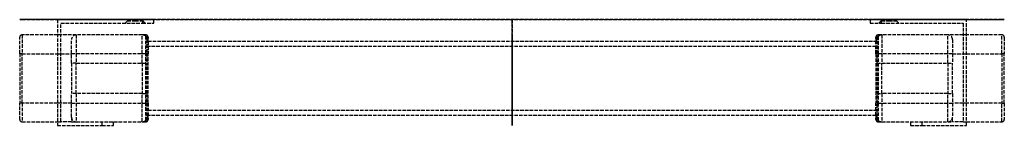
# Model space of a CAD drawing. Header units: millimetres. Extents: x -209 to 209, y -45 to 0.
import ezdxf

# ---------------------------------------------------------------- set-up
doc = ezdxf.new("R2010")
doc.units = ezdxf.units.MM
doc.header["$LTSCALE"] = 10
doc.linetypes.add('ALLCAD_Strich', pattern=[0.2, 0.15, -0.05])
for name, color, linetype in [('BESCH_KONT_sich_schn_ansi_2d', 40, 'Continuous'), ('BESCH_KONT_sich_schn_grun_2d', 10, 'Continuous'), ('BESCH_KONT_sich_schn_seit_2d', 160, 'Continuous')]:
    doc.layers.add(name, color=color, linetype=linetype)

msp = doc.modelspace()

# ---------------------------------------------------------------- linework, layer by layer
at = {"layer": 'BESCH_KONT_sich_schn_ansi_2d', "linetype": 'ALLCAD_Strich'}
for p, q in [((-208, 0, -172), (-209, 0, -172)), ((-209, 0, -172), (-209, 0, -165)), ((-208, 0, -186), (-209, 0, -186)), ((-209, 0, -172), (-209, 0, -186)), ((-209, 0, -193), (-209, 0, -186)), ((-208, 0, -164), (-208, 0, -172)), ((-208, 0, -186), (-208, 0, -172)), ((-208, 0, -186), (-208, 0, -194)), ((-208, 0, -194), (-155.5, 0, -194)), ((-155.5, 0, -186), (-208, 0, -186)), ((-208, 0, -172), (-185, 0, -172)), ((-187, 0, -164), (-208, 0, -164)), ((-193, 0, 100), (-174.06, 0, 100)), ((-193, 0, -150), (-193, 0, 100)), ((-174.06, 0, -150), (-193, 0, -150)), ((-191.5, 0, -150), (-191.5, 0, 100)), ((-187, 0, -150), (-187, 0, -166.71)), ((-187, 0, 284), (-187, 0, 100)), ((-187, 0, 284), (-187, 0, 294)), ((-185, 0, 284), (-187, 0, 284)), ((-187, 0, 100), (-187, 0, -150)), ((-185, 0, -172), (-185, 0, -150)), ((-185, 0, 296), (-185, 0, 284)), ((-185, 0, 100), (-185, 0, 284)), ((-185, 0, 284), (-157, 0, 284)), ((-157, 0, 296), (-185, 0, 296)), ((-185, 0, 100), (-185, 0, -150)), ((-169.18, 0, -145.12), (-174.06, 0, -150)), ((-174.06, 0, 100), (-169.18, 0, 95.12)), ((-174.06, 0, 100), (-156.88, 0, 100)), ((-156.88, 0, -150), (-174.06, 0, -150)), ((-169.18, 0, -145.12), (-169.18, 0, 95.12)), ((-157, 0, 284), (-155, 0, 284)), ((-157, 0, 284), (-157, 0, -169.31)), ((-157, 0, 284), (-157, 0, 296)), ((-157, 0, -169.31), (-155.5, 0, -169.31)), ((-156.88, 0, 100), (-152, 0, 95.12)), ((-155, 0, -148.12), (-156.88, 0, -150)), ((-155.5, 0, -186), (-154.5, 0, -186)), ((-155.5, 0, -194), (-155.5, 0, -186)), ((-155.5, 0, -169.31), (-154.5, 0, -169.31)), ((-155.5, 0, -169.31), (-155.5, 0, -186)), ((-155.5, 0, -169.31), (-155.5, 0, -166.09)), ((-155, 0, 277), (155, 0, 277)), ((155, 0, 2), (-155, 0, 2)), ((155, 0, 279), (-155, 0, 279)), ((-155, 0), (155, 0)), ((-155, 0, -164.02), (-155, 0, 284)), ((-155, 0, 294), (-155, 0, 284)), ((-152, 0, -145.12), (-155, 0, -148.12)), ((-154.5, 0, -186), (-154.5, 0, -193)), ((-154.5, 0, -186), (-154.5, 0, -169.31)), ((-154.5, 0, -166.5), (-154.5, 0, -169.31)), ((-154.5, 0, -162.18), (-154.5, 0, -164.59)), ((-152, 0, -145.12), (-152, 0)), ((-152, 0), (-152, 0, 95.12)), ((-0.01, 0, 2), (-0.01, 0, 2)), ((-0.01, 0, 2.01), (-0.01, 0, 2.01)), ((-0.01, 0, 2), (-0.01, 0, 2.01)), ((-0.01, 0, 2), (-0.01, 0, 2)), ((-0.01, 0, 2.01), (-0.01, 0, 2)), ((-0.01, 0, 2.01), (-0.01, 0, 2.01)), ((-0.01, 0, 2.01), (-0.01, 0, 2)), ((0, 0, 2), (0, 0, 2.01)), ((0, 0, 2), (0, 0, 2.01)), ((0, 0, 2.01), (0, 0, 2.01)), ((0, 0, 2.01), (0, 0, 2)), ((0, 0, 2.01), (0, 0, 2.01)), ((0, 0, 2), (0, 0, 2)), ((0, 0, 2), (0, 0, 2.01)), ((0, 0, 2), (0, 0, 2)), ((0, 0, 2), (0, 0, 2)), ((0, 0, 2), (0, 0, 2)), ((0, 0, 2.01), (0, 0, 2.01)), ((0, 0, 2.01), (0, 0, 2.01)), ((0.01, 0, 2), (0.01, 0, 2)), ((0.01, 0, 2.01), (0.01, 0, 2.01)), ((0.01, 0, 2), (0.01, 0, 2)), ((0.01, 0, 2.01), (0.01, 0, 2)), ((0.01, 0, 2.01), (0.01, 0, 2.01)), ((0.01, 0, 2.01), (0.01, 0, 2)), ((0.01, 0, 2), (0.01, 0, 2.01)), ((152, 0, -145.12), (152, 0)), ((155, 0, -148.12), (152, 0, -145.12)), ((152, 0, 95.12), (156.88, 0, 100)), ((152, 0), (152, 0, 95.12)), ((154.5, 0, -169.31), (154.5, 0, -166.5)), ((155.5, 0, -169.31), (154.5, 0, -169.31)), ((155.5, 0, -186), (154.5, 0, -186)), ((154.5, 0, -169.31), (154.5, 0, -186)), ((154.5, 0, -193), (154.5, 0, -186)), ((154.5, 0, -164.59), (154.5, 0, -162.18)), ((155, 0, 284), (157, 0, 284)), ((155, 0, 284), (155, 0, -164.02)), ((155, 0, 284), (155, 0, 294)), ((156.88, 0, -150), (155, 0, -148.12)), ((155.5, 0, -169.31), (157, 0, -169.31)), ((155.5, 0, -186), (155.5, 0, -169.31)), ((208, 0, -186), (155.5, 0, -186)), ((155.5, 0, -166.09), (155.5, 0, -169.31)), ((155.5, 0, -186), (155.5, 0, -194)), ((155.5, 0, -194), (208, 0, -194)), ((156.88, 0, 100), (174.06, 0, 100)), ((156.88, 0, -150), (174.06, 0, -150)), ((157, 0, 284), (185, 0, 284)), ((157, 0, -169.31), (157, 0, 284)), ((157, 0, 296), (157, 0, 284)), ((185, 0, 296), (157, 0, 296)), ((174.06, 0, -150), (169.18, 0, -145.12)), ((169.18, 0, -145.12), (169.18, 0, 95.12)), ((169.18, 0, 95.12), (174.06, 0, 100)), ((174.06, 0, -150), (193, 0, -150)), ((174.06, 0, 100), (193, 0, 100)), ((185, 0, -172), (208, 0, -172)), ((185, 0, -150), (185, 0, -172)), ((185, 0, 284), (185, 0, 100)), ((185, 0, 284), (187, 0, 284)), ((185, 0, 284), (185, 0, 296)), ((185, 0, -150), (185, 0, 100)), ((208, 0, -164), (187, 0, -164)), ((187, 0, -166.71), (187, 0, -150)), ((187, 0, 294), (187, 0, 284)), ((187, 0, 100), (187, 0, 284)), ((187, 0, -150), (187, 0, 100)), ((191.5, 0, -150), (191.5, 0, 100)), ((193, 0, -150), (193, 0, 100)), ((208, 0, -186), (209, 0, -186)), ((208, 0, -194), (208, 0, -186)), ((208, 0, -172), (209, 0, -172)), ((208, 0, -172), (208, 0, -186)), ((208, 0, -172), (208, 0, -164)), ((209, 0, -186), (209, 0, -193)), ((209, 0, -186), (209, 0, -172)), ((209, 0, -165), (209, 0, -172))]:
    msp.add_line(p, q, dxfattribs=at)
at = {"layer": 'BESCH_KONT_sich_schn_ansi_2d', "linetype": 'ALLCAD_Strich', "extrusion": (0, 1, 0)}
for centre in [(160, -138), (160, 88), (-160, -138), (-160, 88)]:
    msp.add_circle(centre, 4.25, dxfattribs=at)
at = {"layer": 'BESCH_KONT_sich_schn_ansi_2d', "linetype": 'ALLCAD_Strich', "extrusion": (0, -1, 0)}
for centre in [(-160, -138), (-160, 88), (160, -138), (160, 88)]:
    msp.add_circle(centre, 3.25, dxfattribs=at)
at = {"layer": 'BESCH_KONT_sich_schn_ansi_2d', "linetype": 'ALLCAD_Strich', "extrusion": (0, 1, 0)}
for centre, radius, start, end in [((208, -165), 1, 0, 90), ((185, 294), 2, 0, 90), ((155.5, -193), 1, 180, 270), ((155.5, -162.18), 1, 120, 180), ((0.01, 2.01), 0.00271, 0, 90), ((0.01, 2), 0.00271, 270, 0), ((0.01, 2.01), 0.00116, 90, 180), ((0.01, 2), 0.00116, 180, 270), ((-0.01, 2.01), 0.00271, 0, 90), ((-0.01, 2), 0.00271, 270, 0), ((0, 2.01), 0.00093, 90, 180), ((0, 2.01), 0.00093, 180, 270), ((-0.01, 2.01), 0.00116, 90, 180), ((-0.01, 2), 0.00116, 180, 270), ((-155.5, -162.18), 1, 0, 60), ((-208, -193), 1, 180, 270)]:
    msp.add_arc(centre, radius, start, end, dxfattribs=at)
at = {"layer": 'BESCH_KONT_sich_schn_ansi_2d', "linetype": 'ALLCAD_Strich', "extrusion": (0, -1, 0)}
for centre, radius, start, end in [((-208, -193), 1, 180, 270), ((-157, 294), 2, 0, 90), ((-0.01, 2), 0.00116, 180, 270), ((-0.01, 2.01), 0.00116, 90, 180), ((-0.01, 2), 0.00271, 270, 0), ((-0.01, 2.01), 0.00271, 0, 90), ((0, 2.01), 0.00217, 270, 0), ((0, 2.01), 0.00217, 0, 90), ((0.01, 2), 0.00116, 180, 270), ((0.01, 2.01), 0.00116, 90, 180), ((0.01, 2), 0.00271, 270, 0), ((0.01, 2.01), 0.00271, 0, 90), ((155.5, -193), 1, 180, 270), ((157, 294), 2, 90, 180), ((185, 294), 2, 0, 90), ((208, -165), 1, 0, 90)]:
    msp.add_arc(centre, radius, start, end, dxfattribs=at)
for centre, major_axis, start_param, end_param in [((-155.5, 0, -166.5), (1, 0), 0, 1.570796), ((155.5, 0, -166.5), (-1, 0), -1.570796, 0)]:
    msp.add_ellipse(centre, major_axis=major_axis, ratio=0.402638, start_param=start_param, end_param=end_param, dxfattribs=at)
at = {"layer": 'BESCH_KONT_sich_schn_ansi_2d', "linetype": 'ALLCAD_Strich', "extrusion": (0, 1, 0)}
for centre, major_axis, start_param, end_param in [((-155.5, 0, -164.59), (1, 0), -1.047198, 0), ((155.5, 0, -164.59), (-1, 0), 0, 1.047198)]:
    msp.add_ellipse(centre, major_axis=major_axis, ratio=0.661438, start_param=start_param, end_param=end_param, dxfattribs=at)
at = {"layer": 'BESCH_KONT_sich_schn_ansi_2d', "linetype": 'ALLCAD_Strich'}
for points, knots in [([(-187, 0, -166.71), (-187, 0, -167.46), (-186.7, 0, -168.32), (-185.93, 0, -170.15), (-185.45, 0, -171.11), (-185, 0, -172)], [0, 0, 0, 0, 0.2992773, 0.2992773, 0.5985546, 0.5985546, 0.5985546, 0.5985546]), ([(-157, 0, -169.31), (-156.76, 0, -168.84), (-156.5, 0, -168.32), (-156.01, 0, -167.28), (-155.77, 0, -166.77), (-155.56, 0, -166.24), (-155.53, 0, -166.17), (-155.5, 0, -166.09)], [1.5399606, 1.5399606, 1.5399606, 1.5399606, 1.699748, 1.699748, 1.8595353, 1.8595353, 1.8841246, 1.8841246, 1.8841246, 1.8841246]), ([(-155.5, 0, -166.09), (-155.38, 0, -165.78), (-155.26, 0, -165.44), (-155.07, 0, -164.73), (-155, 0, -164.35), (-155, 0, -164.02)], [1.3014861, 1.3014861, 1.3014861, 1.3014861, 1.4084287, 1.4084287, 1.5399606, 1.5399606, 1.5399606, 1.5399606]), ([(-154.5, 0, -166.5), (-154.5, 0, -166.36), (-154.5, 0, -166.23), (-154.5, 0, -165.77), (-154.5, 0, -165.45), (-154.5, 0, -164.95), (-154.5, 0, -164.76), (-154.5, 0, -164.59)], [0.9599837, 0.9599837, 0.9599837, 0.9599837, 1.0029619, 1.0029619, 1.1103765, 1.1103765, 1.1775106, 1.1775106, 1.1775106, 1.1775106]), ([(154.5, 0, -164.59), (154.5, 0, -164.76), (154.5, 0, -164.95), (154.5, 0, -165.45), (154.5, 0, -165.78), (154.5, 0, -166.24), (154.5, 0, -166.37), (154.5, 0, -166.5)], [0.0790522, 0.0790522, 0.0790522, 0.0790522, 0.1466702, 0.1466702, 0.2548589, 0.2548589, 0.2966398, 0.2966398, 0.2966398, 0.2966398]), ([(155, 0, -164.02), (155, 0, -164.35), (155.07, 0, -164.73), (155.26, 0, -165.44), (155.38, 0, -165.78), (155.5, 0, -166.09)], [0.344164, 0.344164, 0.344164, 0.344164, 0.4756959, 0.4756959, 0.5826385, 0.5826385, 0.5826385, 0.5826385]), ([(155.5, 0, -166.09), (155.53, 0, -166.17), (155.56, 0, -166.24), (155.77, 0, -166.77), (156.01, 0, -167.28), (156.5, 0, -168.32), (156.76, 0, -168.84), (157, 0, -169.31)], [0, 0, 0, 0, 0.0245893, 0.0245893, 0.1843767, 0.1843767, 0.344164, 0.344164, 0.344164, 0.344164]), ([(185, 0, -172), (185.24, 0, -171.52), (185.5, 0, -171), (185.99, 0, -169.97), (186.23, 0, -169.46), (186.57, 0, -168.61), (186.72, 0, -168.2), (186.93, 0, -167.42), (187, 0, -167.04), (187, 0, -166.71)], [1.3014861, 1.3014861, 1.3014861, 1.3014861, 1.4612735, 1.4612735, 1.6210608, 1.6210608, 1.7525927, 1.7525927, 1.8841246, 1.8841246, 1.8841246, 1.8841246])]:
    msp.add_open_spline(points, degree=3, knots=knots, dxfattribs=at)
at = {"layer": 'BESCH_KONT_sich_schn_grun_2d', "linetype": 'ALLCAD_Strich'}
for p, q in [((-156.88, 0), (-193, 0)), ((-193, 0), (-193, -45)), ((-163.25, 0), (-163.25, -0.5)), ((-152, 0), (-156.88, 0)), ((-156.88, 0), (-156.88, -1.5)), ((-156.75, 0), (-156.75, -0.5)), ((-152, -1.5), (-152, 0)), ((156.88, 0), (152, 0)), ((152, 0), (152, -1.5)), ((156.75, 0), (156.75, -0.5)), ((193, 0), (156.88, 0)), ((156.88, -1.5), (156.88, 0)), ((163.25, 0), (163.25, -0.5)), ((193, -45), (193, 0)), ((-191.5, -1.5), (-156.88, -1.5)), ((-191.5, -43.5), (-191.5, -1.5)), ((-163.25, -0.5), (-164.25, -1.5)), ((-163.25, -0.5), (-160, -0.5)), ((-160, -0.5), (-156.75, -0.5)), ((-156.88, -1.5), (-152, -1.5)), ((-156.75, -0.5), (-155.75, -1.5)), ((152, -1.5), (156.88, -1.5)), ((156.75, -0.5), (155.75, -1.5)), ((156.75, -0.5), (160, -0.5)), ((156.88, -1.5), (191.5, -1.5)), ((160, -0.5), (163.25, -0.5)), ((163.25, -0.5), (164.25, -1.5)), ((191.5, -1.5), (191.5, -43.5)), ((-209, -14.5), (-209, -7.5)), ((-193, -6.5), (-208, -6.5)), ((-208, -6.5), (-208, -14.5)), ((-191.5, -6.5), (-193, -6.5)), ((-185, -6.5), (-191.5, -6.5)), ((-157, -6.5), (-185, -6.5)), ((-185, -6.5), (-185, -18.5)), ((-155.5, -6.5), (-157, -6.5)), ((-157, -18.5), (-157, -6.5)), ((-155.5, -7.18), (-155.5, -6.5)), ((-155.5, -14.5), (-155.5, -7.18)), ((-154.5, -7.5), (-154.5, -8.09)), ((154.5, -8.09), (154.5, -7.5)), ((155.5, -6.5), (155.5, -7.18)), ((157, -6.5), (155.5, -6.5)), ((155.5, -7.18), (155.5, -14.5)), ((157, -6.5), (157, -18.5)), ((185, -6.5), (157, -6.5)), ((191.5, -6.5), (185, -6.5)), ((185, -18.5), (185, -6.5)), ((193, -6.5), (191.5, -6.5)), ((208, -6.5), (193, -6.5)), ((208, -14.5), (208, -6.5)), ((209, -7.5), (209, -14.5)), ((-187, -18.5), (-187, -8.5)), ((-155, -8.5), (-155, -18.5)), ((155, -9.3), (-155, -9.3)), ((-155, -11.3), (155, -11.3)), ((-154.5, -9.15), (-154.5, -9.3)), ((-154.5, -9.3), (-154.5, -14.5)), ((154.5, -9.3), (154.5, -9.15)), ((154.5, -14.5), (154.5, -9.3)), ((155, -18.5), (155, -8.5)), ((187, -8.5), (187, -18.5)), ((-208, -14.5), (-209, -14.5)), ((-209, -14.5), (-209, -35.5)), ((-208, -35.5), (-208, -14.5)), ((-208, -14.5), (-193, -14.5)), ((-193, -14.5), (-191.5, -14.5)), ((-191.5, -14.5), (-187, -14.5)), ((-155.5, -14.5), (-187, -14.5)), ((-155, -14.5), (-155.5, -14.5)), ((-155.5, -35.5), (-155.5, -14.5)), ((-154.5, -14.5), (-155, -14.5)), ((-154.5, -35.5), (-154.5, -14.5)), ((155, -14.5), (154.5, -14.5)), ((154.5, -14.5), (154.5, -35.5)), ((155.5, -14.5), (155, -14.5)), ((155.5, -14.5), (155.5, -35.5)), ((187, -14.5), (155.5, -14.5)), ((187, -14.5), (191.5, -14.5)), ((191.5, -14.5), (193, -14.5)), ((193, -14.5), (208, -14.5)), ((209, -14.5), (208, -14.5)), ((208, -14.5), (208, -35.5)), ((209, -35.5), (209, -14.5)), ((-187, -18.5), (-187, -31.5)), ((-185, -18.5), (-187, -18.5)), ((-185, -31.5), (-185, -18.5)), ((-185, -18.5), (-157, -18.5)), ((-157, -18.5), (-155, -18.5)), ((-157, -18.5), (-157, -31.5)), ((-155, -31.5), (-155, -18.5)), ((155, -18.5), (157, -18.5)), ((155, -18.5), (155, -31.5)), ((157, -31.5), (157, -18.5)), ((157, -18.5), (185, -18.5)), ((185, -18.5), (187, -18.5)), ((185, -18.5), (185, -31.5)), ((187, -31.5), (187, -18.5)), ((-187, -41.5), (-187, -31.5)), ((-185, -31.5), (-187, -31.5)), ((-185, -31.5), (-185, -43.5)), ((-157, -31.5), (-185, -31.5)), ((-157, -31.5), (-155, -31.5)), ((-157, -43.5), (-157, -31.5)), ((-155, -31.5), (-155, -41.5)), ((155, -31.5), (157, -31.5)), ((155, -41.5), (155, -31.5)), ((157, -31.5), (157, -43.5)), ((185, -31.5), (157, -31.5)), ((185, -31.5), (187, -31.5)), ((185, -43.5), (185, -31.5)), ((187, -31.5), (187, -41.5)), ((-208, -35.5), (-209, -35.5)), ((-209, -42.5), (-209, -35.5)), ((-208, -35.5), (-208, -43.5)), ((-193, -35.5), (-208, -35.5)), ((-191.5, -35.5), (-193, -35.5)), ((-187, -35.5), (-191.5, -35.5)), ((-187, -35.5), (-155.5, -35.5)), ((-155, -35.5), (-155.5, -35.5)), ((-155.5, -42.82), (-155.5, -35.5)), ((-154.5, -35.5), (-155, -35.5)), ((-154.5, -35.5), (-154.5, -40.7)), ((155, -35.5), (154.5, -35.5)), ((154.5, -40.7), (154.5, -35.5)), ((155, -35.5), (155.5, -35.5)), ((155.5, -35.5), (155.5, -42.82)), ((155.5, -35.5), (187, -35.5)), ((191.5, -35.5), (187, -35.5)), ((193, -35.5), (191.5, -35.5)), ((208, -35.5), (193, -35.5)), ((208, -35.5), (209, -35.5)), ((208, -43.5), (208, -35.5)), ((209, -35.5), (209, -42.5)), ((-187, -41.5), (-187, -43.5)), ((155, -38.7), (-155, -38.7)), ((-155, -40.7), (155, -40.7)), ((-154.5, -40.7), (-154.5, -40.85)), ((-0.01, -40.7), (-0.01, -40.71)), ((-0.01, -40.7), (-0.01, -40.71)), ((-0.01, -40.7), (-0.01, -40.71)), ((-0.01, -40.7), (-0.01, -40.71)), ((-0.01, -40.7), (-0.01, -40.71)), ((-0.01, -40.7), (-0.01, -40.71)), ((-0.01, -40.7), (-0.01, -40.71)), ((-0.01, -40.71), (-0.01, -40.71)), ((-0.01, -40.71), (-0.01, -40.71)), ((-0.01, -40.71), (0, -40.71)), ((0, -40.7), (0, -40.71)), ((0, -40.7), (0, -40.71)), ((0, -40.7), (0, -40.71)), ((0, -40.7), (0, -40.71)), ((0, -40.7), (0, -40.71)), ((0, -40.71), (0, -40.7)), ((0, -40.7), (0, -40.71)), ((0, -40.7), (0, -40.71)), ((0, -40.7), (0, -40.71)), ((0.01, -40.71), (0, -40.71)), ((0, -40.71), (0, -40.71)), ((0, -40.71), (0, -40.71)), ((0.01, -40.7), (0.01, -40.71)), ((0.01, -40.7), (0.01, -40.71)), ((0.01, -40.7), (0.01, -40.71)), ((0.01, -40.7), (0.01, -40.71)), ((0.01, -40.7), (0.01, -40.71)), ((0.01, -40.7), (0.01, -40.71)), ((0.01, -40.7), (0.01, -40.71)), ((0.01, -40.71), (0.01, -40.71)), ((0.01, -40.71), (0.01, -40.71)), ((154.5, -40.85), (154.5, -40.7)), ((187, -43.5), (187, -41.5)), ((-208, -43.5), (-193, -43.5)), ((-193, -43.5), (-191.5, -43.5)), ((-193, -45), (-174.06, -45)), ((-187, -43.5), (-191.5, -43.5)), ((-187, -43.5), (-185, -43.5)), ((-185, -43.5), (-157, -43.5)), ((-174.06, -43.5), (-174.06, -45)), ((-174.06, -45), (-169.18, -45)), ((-169.18, -45), (-169.18, -43.5)), ((-157, -43.5), (-155.5, -43.5)), ((-155.5, -43.5), (-155.5, -42.82)), ((-154.5, -41.91), (-154.5, -42.5)), ((154.5, -42.5), (154.5, -41.91)), ((155.5, -42.82), (155.5, -43.5)), ((155.5, -43.5), (157, -43.5)), ((157, -43.5), (185, -43.5)), ((169.18, -43.5), (169.18, -45)), ((169.18, -45), (174.06, -45)), ((174.06, -45), (174.06, -43.5)), ((174.06, -45), (193, -45)), ((185, -43.5), (187, -43.5)), ((191.5, -43.5), (187, -43.5)), ((191.5, -43.5), (193, -43.5)), ((193, -43.5), (208, -43.5))]:
    msp.add_line(p, q, dxfattribs=at)
for centre, radius, start, end in [((-208, -7.5), 1, 90, 180), ((-185, -8.5), 2, 90, 180), ((-157, -8.5), 2, 0, 90), ((-155.5, -7.5), 1, 0, 90), ((155.5, -7.5), 1, 90, 180), ((157, -8.5), 2, 90, 180), ((185, -8.5), 2, 0, 90), ((208, -7.5), 1, 0, 90), ((-185, -41.5), 2, 180, 270), ((-157, -41.5), 2, 270, 0), ((157, -41.5), 2, 180, 270), ((185, -41.5), 2, 270, 0), ((-208, -42.5), 1, 180, 270), ((-155.5, -42.5), 1, 270, 0), ((155.5, -42.5), 1, 180, 270), ((208, -42.5), 1, 270, 0)]:
    msp.add_arc(centre, radius, start, end, dxfattribs=at)
at = {"layer": 'BESCH_KONT_sich_schn_grun_2d', "linetype": 'ALLCAD_Strich', "extrusion": (0, 0, -1)}
for centre, major_axis, ratio, start_param, end_param in [((-155.5, -8.09), (1, 0), 0.915359, -1.570796, 0), ((155.5, -8.09), (-1, 0), 0.915359, 0, 1.570796), ((-155.5, -9.15), (1, 0), 0.75, -1.047198, 0), ((155.5, -9.15), (-1, 0), 0.75, 0, 1.047198), ((-155.5, -41.91), (1, 0), 0.915359, 0, 1.570796), ((155.5, -41.91), (-1, 0), 0.915359, -1.570796, 0)]:
    msp.add_ellipse(centre, major_axis=major_axis, ratio=ratio, start_param=start_param, end_param=end_param, dxfattribs=at)
at = {"layer": 'BESCH_KONT_sich_schn_grun_2d', "linetype": 'ALLCAD_Strich'}
for centre, major_axis, start_param, end_param in [((-155.5, -40.85), (1, 0), -1.047198, 0), ((155.5, -40.85), (-1, 0), 0, 1.047198)]:
    msp.add_ellipse(centre, major_axis=major_axis, ratio=0.75, start_param=start_param, end_param=end_param, dxfattribs=at)
for points, knots in [([(-154.5, -9.15), (-154.5, -8.93), (-154.5, -8.75), (-154.5, -8.41), (-154.5, -8.25), (-154.5, -8.09)], [0.0791828, 0.0791828, 0.0791828, 0.0791828, 0.179591, 0.179591, 0.2961622, 0.2961622, 0.2961622, 0.2961622]), ([(154.5, -8.09), (154.5, -8.25), (154.5, -8.42), (154.5, -8.77), (154.5, -8.94), (154.5, -9.15)], [0.9594521, 0.9594521, 0.9594521, 0.9594521, 1.0802276, 1.0802276, 1.1761029, 1.1761029, 1.1761029, 1.1761029]), ([(-154.5, -41.91), (-154.5, -41.85), (-154.5, -41.79), (-154.5, -41.58), (-154.5, -41.43), (-154.5, -41.13), (-154.5, -41), (-154.5, -40.85)], [0.9599837, 0.9599837, 0.9599837, 0.9599837, 1.0029619, 1.0029619, 1.1103765, 1.1103765, 1.1775106, 1.1775106, 1.1775106, 1.1775106]), ([(154.5, -40.85), (154.5, -41), (154.5, -41.13), (154.5, -41.43), (154.5, -41.59), (154.5, -41.79), (154.5, -41.85), (154.5, -41.91)], [0.0790522, 0.0790522, 0.0790522, 0.0790522, 0.1466702, 0.1466702, 0.2548589, 0.2548589, 0.2966398, 0.2966398, 0.2966398, 0.2966398])]:
    msp.add_open_spline(points, degree=3, knots=knots, dxfattribs=at)
at = {"layer": 'BESCH_KONT_sich_schn_seit_2d', "linetype": 'ALLCAD_Strich'}
for p, q in [((0, 0, 100), (0, -45, 100)), ((0, -45, -150), (0, 0, -150)), ((0, 0, -150), (0, 0, 100)), ((0, -1.5, 95.12), (0, 0, 95.12)), ((0, 0, -145.12), (0, -1.5, -145.12)), ((0, 0, -134.75), (0, -0.5, -134.75)), ((0, 0, -141.25), (0, -0.5, -141.25)), ((0, 0, 91.25), (0, -0.5, 91.25)), ((0, 0, 84.75), (0, -0.5, 84.75)), ((0, -0.5, -141.25), (0, -0.5, -134.75)), ((0, -0.5, 84.75), (0, -0.5, 91.25)), ((0, -0.5, -134.75), (0, -1.5, -133.75)), ((0, -0.5, -141.25), (0, -1.5, -142.25)), ((0, -0.5, 91.25), (0, -1.5, 92.25)), ((0, -0.5, 84.75), (0, -1.5, 83.75)), ((0, -1.5, -150), (0, -1.5, 100)), ((0, -6.5, -172), (0, -6.5, -186)), ((0, -6.5, 284), (0, -6.5, 100)), ((0, -6.5, -150), (0, -6.5, -172)), ((0, -7.5, -172), (0, -6.5, -172)), ((0, -6.5, -186), (0, -7.5, -186)), ((0, -6.5, 284), (0, -8.5, 284)), ((0, -7.5, -169.31), (0, -6.5, -169.31)), ((0, -6.5, 100), (0, -6.5, -150)), ((0, -7.18, -166.09), (0, -8.09, -166.5)), ((0, -7.5, -186), (0, -7.5, -172)), ((0, -7.5, -169.31), (0, -7.5, -172)), ((0, -8.5, -166.71), (0, -8.5, -150)), ((0, -8.5, 100), (0, -8.5, 284)), ((0, -8.5, -164.02), (0, -9.15, -164.59)), ((0, -8.5, -150), (0, -8.5, 100)), ((0, -9.3, 277), (0, -9.3, 2)), ((0, -38.7, 279), (0, -11.3, 279)), ((0, -11.3), (0, -38.7)), ((0, -14.5, -164), (0, -14.5, -165)), ((0, -35.5, -164), (0, -14.5, -164)), ((0, -14.5, -165), (0, -35.5, -165)), ((0, -14.5, -194), (0, -14.5, -193)), ((0, -14.5, -194), (0, -35.5, -194)), ((0, -35.5, -193), (0, -14.5, -193)), ((0, -14.5, -161.31), (0, -14.5, -162.18)), ((0, -35.5, -162.18), (0, -14.5, -162.18)), ((0, -14.5, -161.31), (0, -35.5, -161.31)), ((0, -18.5, 294), (0, -31.5, 294)), ((0, -18.5, 296), (0, -18.5, 294)), ((0, -31.5, 296), (0, -18.5, 296)), ((0, -31.5, 296), (0, -31.5, 294)), ((0, -35.5, -164), (0, -35.5, -165)), ((0, -35.5, -194), (0, -35.5, -193)), ((0, -35.5, -161.31), (0, -35.5, -162.18)), ((0, -40.7, 2), (0, -40.7, 277)), ((0, -40.7, 2), (0, -40.71, 2)), ((0, -40.7, 2.01), (0, -40.71, 2.01)), ((0, -40.7, 2.01), (0, -40.71, 2.01)), ((0, -40.7, 2), (0, -40.71, 2)), ((0, -40.7, 2), (0, -40.71, 2)), ((0, -40.7, 2.01), (0, -40.71, 2.01)), ((0, -40.71, 2.01), (0, -40.7, 2.01)), ((0, -40.7, 2.01), (0, -40.71, 2.01)), ((0, -40.7, 2), (0, -40.71, 2)), ((0, -40.7, 2.01), (0, -40.71, 2.01)), ((0, -40.7, 2.01), (0, -40.71, 2.01)), ((0, -40.7, 2), (0, -40.71, 2)), ((0, -40.7, 2), (0, -40.71, 2)), ((0, -40.7, 2.01), (0, -40.71, 2.01)), ((0, -40.7, 2.01), (0, -40.71, 2.01)), ((0, -40.71, 2.01), (0, -40.71, 2.01)), ((0, -40.71, 2), (0, -40.71, 2.01)), ((0, -40.71, 2), (0, -40.71, 2)), ((0, -41.5, -164.02), (0, -40.85, -164.59)), ((0, -41.5, -150), (0, -41.5, -166.71)), ((0, -41.5, 284), (0, -41.5, 100)), ((0, -43.5, 284), (0, -41.5, 284)), ((0, -41.5, -150), (0, -41.5, 100)), ((0, -41.91, -166.5), (0, -42.82, -166.09)), ((0, -43.5, -172), (0, -42.5, -172)), ((0, -43.5, -186), (0, -42.5, -186)), ((0, -42.5, -172), (0, -42.5, -186)), ((0, -42.5, -169.31), (0, -43.5, -169.31)), ((0, -42.5, -172), (0, -42.5, -169.31)), ((0, -43.5, -186), (0, -43.5, -172)), ((0, -43.5, -172), (0, -43.5, -150)), ((0, -43.5, 100), (0, -43.5, 284)), ((0, -43.5, -145.12), (0, -45, -145.12)), ((0, -45, 95.12), (0, -43.5, 95.12)), ((0, -43.5, -150), (0, -43.5, 100)), ((0, -45, -150), (0, -45, 100))]:
    msp.add_line(p, q, dxfattribs=at)
at = {"layer": 'BESCH_KONT_sich_schn_seit_2d', "linetype": 'ALLCAD_Strich', "extrusion": (-1, 0, 0)}
for centre, radius, start, end in [((14.5, -186), 8, 180, 270), ((14.5, -172), 8, 90, 180), ((18.5, 284), 12, 90, 180), ((14.5, -169.31), 7, 156.2568, 180), ((14.5, -169.31), 7.13, 90, 138.5904), ((31.5, 284), 12, 0, 90), ((35.5, -172), 8, 0, 90), ((35.5, -186), 8, 270, 0), ((35.5, -169.31), 7.13, 41.4096, 90), ((35.5, -169.31), 7, 0, 23.7432)]:
    msp.add_arc(centre, radius, start, end, dxfattribs=at)
at = {"layer": 'BESCH_KONT_sich_schn_seit_2d', "linetype": 'ALLCAD_Strich', "extrusion": (1, 0, 0)}
for centre, radius, start, end in [((-14.5, -172), 7, 0, 90), ((-14.5, -186), 7, 270, 0), ((-18.5, 284), 10, 0, 90), ((-14.5, -169.31), 8, 41.4096, 90), ((-11.3, 277), 2, 0, 90), ((-11.3, 2), 2, 270, 0), ((-31.5, 284), 10, 90, 180), ((-35.5, -172), 7, 90, 180), ((-35.5, -186), 7, 180, 270), ((-35.5, -169.31), 8, 90, 138.5904), ((-38.7, 277), 2, 90, 180), ((-38.7, 2), 2, 180, 270)]:
    msp.add_arc(centre, radius, start, end, dxfattribs=at)
at = {"layer": 'BESCH_KONT_sich_schn_seit_2d', "linetype": 'ALLCAD_Strich'}
for points, knots in [([(0, -7.18, -166.09), (0, -7.15, -166.17), (0, -7.11, -166.24), (0, -6.9, -166.77), (0, -6.74, -167.28), (0, -6.55, -168.32), (0, -6.5, -168.84), (0, -6.5, -169.31)], [0, 0, 0, 0, 0.0245893, 0.0245893, 0.1843767, 0.1843767, 0.344164, 0.344164, 0.344164, 0.344164]), ([(0, -8.5, -164.02), (0, -8.21, -164.35), (0, -7.93, -164.73), (0, -7.49, -165.44), (0, -7.32, -165.78), (0, -7.18, -166.09)], [0.344164, 0.344164, 0.344164, 0.344164, 0.4756959, 0.4756959, 0.5826385, 0.5826385, 0.5826385, 0.5826385]), ([(0, -9.15, -164.59), (0, -8.93, -164.85), (0, -8.75, -165.13), (0, -8.41, -165.78), (0, -8.25, -166.14), (0, -8.09, -166.5)], [0.0791828, 0.0791828, 0.0791828, 0.0791828, 0.179591, 0.179591, 0.2961622, 0.2961622, 0.2961622, 0.2961622]), ([(0, -41.91, -166.5), (0, -41.85, -166.36), (0, -41.79, -166.23), (0, -41.58, -165.77), (0, -41.43, -165.45), (0, -41.13, -164.95), (0, -41, -164.76), (0, -40.85, -164.59)], [0.9599837, 0.9599837, 0.9599837, 0.9599837, 1.0029619, 1.0029619, 1.1103765, 1.1103765, 1.1775106, 1.1775106, 1.1775106, 1.1775106]), ([(0, -42.82, -166.09), (0, -42.68, -165.78), (0, -42.51, -165.44), (0, -42.07, -164.73), (0, -41.79, -164.35), (0, -41.5, -164.02)], [1.3014861, 1.3014861, 1.3014861, 1.3014861, 1.4084287, 1.4084287, 1.5399606, 1.5399606, 1.5399606, 1.5399606]), ([(0, -43.5, -169.31), (0, -43.5, -168.84), (0, -43.45, -168.32), (0, -43.26, -167.28), (0, -43.1, -166.77), (0, -42.89, -166.24), (0, -42.85, -166.17), (0, -42.82, -166.09)], [1.5399606, 1.5399606, 1.5399606, 1.5399606, 1.699748, 1.699748, 1.8595353, 1.8595353, 1.8841246, 1.8841246, 1.8841246, 1.8841246])]:
    msp.add_open_spline(points, degree=3, knots=knots, dxfattribs=at)

doc.saveas('drawing.dxf')
